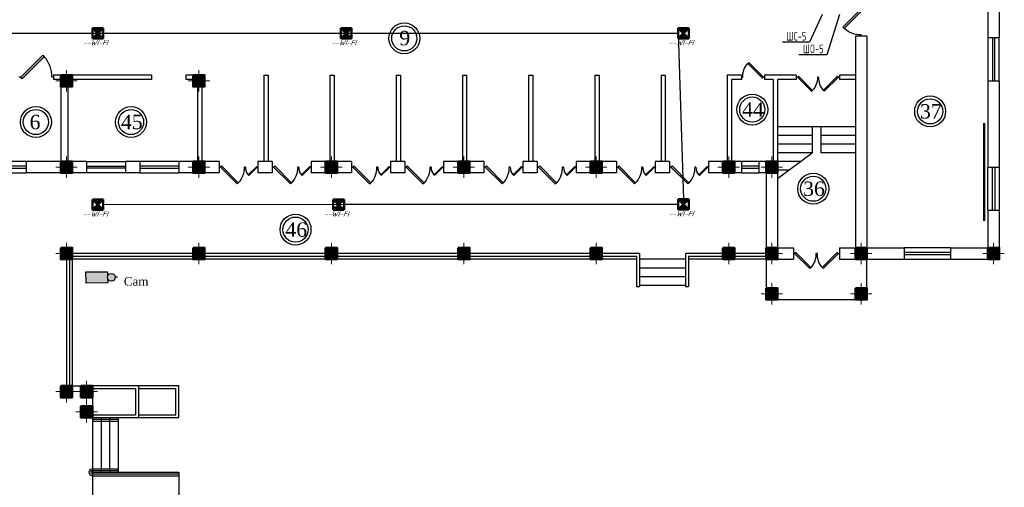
# Model space of a CAD drawing. Header units: millimetres. Extents: x 42471 to 951304, y -405702 to -322821.
# Tile 11 of 37: x 182699 to 216898, y -361485 to -345239. Entities that reach past the tile are written whole.
import ezdxf
from ezdxf import colors
from ezdxf.entities.mleader import LeaderData, LeaderLine
from ezdxf.math import Vec2, Vec3

# ---------------------------------------------------------------- set-up
doc = ezdxf.new("R2010")
doc.units = ezdxf.units.MM
for name, color, linetype in [('CCTV_TEXT', 7, 'Continuous'), ('kolonn', 7, 'Continuous'), ('SEC. Оборудование (Equipment)', 7, 'Continuous'), ('Пожар - надписи', 7, 'Continuous'), ('ТС ГММ', 7, 'Continuous')]:
    doc.layers.add(name, color=color, linetype=linetype)
doc.styles.add('Gost_AW', font='isocpeui.ttf', dxfattribs={"width": 0.985, "height": 300})
doc.styles.add('SPDS', font='spds.shx', dxfattribs={"width": 0.8, "height": 250})
doc.styles.get("Standard").update_dxf_attribs({"font": 'times.ttf'})

# ---------------------------------------------------------------- blocks, each defined once
blk = doc.blocks.new('jfgjhsdf')
blk.add_hatch(color=1).paths.add_polyline_path([(-593, 731), (-637, 687), (0, 50), (44, 94)])
at = {"color": 1}
for p, q in [((0, 1000), (0, 950)), ((0, 50), (0, 0))]:
    blk.add_line(p, q, dxfattribs=at)
blk.add_lwpolyline([(0, 50), (-637, 687), (-593, 731), (44, 94), (0, 50)], dxfattribs=at)
blk.add_arc((-33, 130), 821, 87.662, 132.9147, dxfattribs=at)
blk = doc.blocks.new('ghsdd')
at = {"ltscale": 50}
h = blk.add_hatch(color=256, dxfattribs=at)
h.paths.add_polyline_path([(0, 200), (-200, 200), (-200, 0), (0, 0)])
h.paths.add_polyline_path([(200, 0), (200, 200), (0, 200), (0, 0)])
h.paths.add_polyline_path([(0, 0), (-200, 0), (-200, -200), (0, -200)])
h.paths.add_polyline_path([(0, 0), (0, -200), (200, -200), (200, 0)])
at = {"lineweight": 0}
for p, q in [((0, -374), (0, 374)), ((-374, 0), (374, 0))]:
    blk.add_line(p, q, dxfattribs=at)
at = {"lineweight": 50, "ltscale": 50}
blk.add_lwpolyline([(200, 200), (200, -200), (-200, -200), (-200, 200), (200, 200)], dxfattribs=at)
blk = doc.blocks.new('_None')
blk = doc.blocks.new('Извещатель комбинированный')
at = {"ltscale": 300}
h = blk.add_hatch(color=5, dxfattribs=at)
h.dxf.hatch_style = 1
h.paths.add_polyline_path([(0, 0), (171, 161), (171, 163), (-173, 163)])
h.paths.add_polyline_path([(-171, -161), (171, -161), (0, 0)])
at = {"layer": 'SEC. Оборудование (Equipment)', "color": 5, "lineweight": 50}
for p, q in [((171, -161), (-173, 163)), ((171, 163), (-173, 163)), ((-173, 163), (-173, -161)), ((171, 161), (-173, -163)), ((171, 163), (171, -161)), ((171, -161), (-173, -161))]:
    blk.add_line(p, q, dxfattribs=at)

msp = doc.modelspace()

# ---------------------------------------------------------------- hatches: boundary and pattern name
at = {"lineweight": 25, "true_color": 0x22346e}
h = msp.add_hatch(color=159, dxfattribs=at)
h.dxf.hatch_style = 1
h.paths.add_polyline_path([(185004.601, -354390.683), (185755.495, -354385.659), (185754.46, -354230.819, -0.081383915), (185747.918, -354188.022, -0.072625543), (185753.918, -354149.804), (185752.882, -353994.964), (185001.987, -353999.987)])
h.paths.add_polyline_path([(185747.918, -354188.022, 1), (186015.648, -354190.893, 1)])

# ---------------------------------------------------------------- linework, layer by layer
at = {"lineweight": 30}
for p, q in [((216323.907, -342862.306), (216323.907, -345862.306)), ((216723.907, -342862.306), (216723.907, -345862.306)), ((211723.907, -345812.306), (211723.907, -353162.306)), ((212123.907, -345812.306), (211723.907, -345812.306)), ((212123.907, -345812.306), (212123.907, -353162.306)), ((216323.907, -345862.306), (216723.907, -345862.306)), ((187273.907, -347162.306), (183873.907, -347162.306)), ((184123.907, -347312.306), (183873.907, -347312.306)), ((187273.907, -347312.306), (184523.907, -347312.306)), ((189123.907, -347162.306), (188473.907, -347162.306)), ((188723.907, -347312.306), (188473.907, -347312.306)), ((191173.907, -347162.306), (191173.907, -350162.306)), ((191173.907, -347162.306), (191323.907, -347162.306)), ((191323.907, -347162.306), (191323.907, -350162.306)), ((193473.907, -347162.306), (193623.907, -347162.306)), ((193473.907, -347162.306), (193473.907, -350162.306)), ((193623.907, -347162.306), (193623.907, -350162.306)), ((195773.907, -347162.306), (195773.907, -350162.306)), ((195773.907, -347162.306), (195923.907, -347162.306)), ((195923.907, -347162.306), (195923.907, -350162.306)), ((198073.907, -347162.306), (198073.907, -350162.306)), ((198073.907, -347162.306), (198223.907, -347162.306)), ((198223.907, -347162.306), (198223.907, -350162.306)), ((200373.907, -347162.306), (200523.907, -347162.306)), ((200373.907, -347162.306), (200373.907, -350162.306)), ((200523.907, -347162.306), (200523.907, -350162.306)), ((202673.907, -347162.306), (202673.907, -350162.306)), ((202673.907, -347162.306), (202823.907, -347162.306)), ((202823.907, -347162.306), (202823.907, -350162.306)), ((204973.907, -347162.306), (205123.907, -347162.306)), ((204973.907, -347162.306), (204973.907, -350162.306)), ((205123.907, -347162.306), (205123.907, -350162.306)), ((207273.907, -347162.306), (207273.907, -350162.306)), ((207773.907, -347162.306), (207273.907, -347162.306)), ((207423.907, -347312.306), (207423.907, -350162.306)), ((207773.907, -347312.306), (207423.907, -347312.306)), ((207773.907, -347162.306), (207773.907, -347312.306)), ((209673.907, -347162.306), (208573.907, -347162.306)), ((208573.907, -347162.306), (208573.907, -347312.306)), ((208873.907, -347312.306), (208573.907, -347312.306)), ((208873.907, -347312.306), (208873.907, -350162.306)), ((209023.907, -347312.306), (209023.907, -353162.306)), ((209673.907, -347312.306), (209023.907, -347312.306)), ((209673.907, -347162.306), (209673.907, -347312.306)), ((211723.907, -347162.306), (211173.907, -347162.306)), ((211173.907, -347162.306), (211173.907, -347312.306)), ((211723.907, -347312.306), (211173.907, -347312.306)), ((216323.907, -347362.306), (216323.907, -350362.306)), ((216323.907, -347362.306), (216723.907, -347362.306)), ((216723.907, -347362.306), (216723.907, -350362.306)), ((184123.907, -347562.306), (184123.907, -350162.306)), ((184373.907, -347562.306), (184373.907, -350162.306)), ((188873.907, -347562.306), (188873.907, -350162.306)), ((189023.907, -347562.306), (189023.907, -350162.306)), ((184123.907, -350162.306), (182923.907, -350162.306)), ((182923.907, -350162.306), (182923.907, -350562.306)), ((185023.907, -350162.306), (184373.907, -350162.306)), ((185023.907, -350162.306), (185023.907, -350562.306)), ((186873.907, -350162.306), (186373.907, -350162.306)), ((186373.907, -350162.306), (186373.907, -350562.306)), ((186873.907, -350162.306), (186873.907, -350562.306)), ((189623.907, -350162.306), (188223.907, -350162.306)), ((188223.907, -350162.306), (188223.907, -350562.306)), ((189623.907, -350162.306), (189623.907, -350562.306)), ((191473.907, -350162.306), (190973.907, -350162.306)), ((190973.907, -350162.306), (190973.907, -350562.306)), ((191473.907, -350162.306), (191473.907, -350562.306)), ((194223.907, -350162.306), (192823.907, -350162.306)), ((192823.907, -350162.306), (192823.907, -350562.306)), ((194223.907, -350162.306), (194223.907, -350562.306)), ((196073.907, -350162.306), (195573.907, -350162.306)), ((195573.907, -350162.306), (195573.907, -350562.306)), ((196073.907, -350162.306), (196073.907, -350562.306)), ((198823.907, -350162.306), (197423.907, -350162.306)), ((197423.907, -350162.306), (197423.907, -350562.306)), ((198823.907, -350162.306), (198823.907, -350562.306)), ((200673.907, -350162.306), (200173.907, -350162.306)), ((200173.907, -350162.306), (200173.907, -350562.306)), ((200673.907, -350162.306), (200673.907, -350562.306)), ((203423.907, -350162.306), (202023.907, -350162.306)), ((202023.907, -350162.306), (202023.907, -350562.306)), ((203423.907, -350162.306), (203423.907, -350562.306)), ((205273.907, -350162.306), (204773.907, -350162.306)), ((204773.907, -350162.306), (204773.907, -350562.306)), ((205273.907, -350162.306), (205273.907, -350562.306)), ((207773.907, -350162.306), (206623.907, -350162.306)), ((206623.907, -350162.306), (206623.907, -350562.306)), ((207773.907, -350162.306), (207773.907, -350562.306)), ((208373.907, -350162.306), (208373.907, -350562.306)), ((209023.907, -350162.306), (208373.907, -350162.306)), ((216323.907, -350362.306), (216723.907, -350362.306)), ((185023.907, -350562.306), (182923.907, -350562.306)), ((186873.907, -350562.306), (186373.907, -350562.306)), ((189623.907, -350562.306), (188223.907, -350562.306)), ((191473.907, -350562.306), (190973.907, -350562.306)), ((194223.907, -350562.306), (192823.907, -350562.306)), ((196073.907, -350562.306), (195573.907, -350562.306)), ((198823.907, -350562.306), (197423.907, -350562.306)), ((200673.907, -350562.306), (200173.907, -350562.306)), ((203423.907, -350562.306), (202023.907, -350562.306)), ((205273.907, -350562.306), (204773.907, -350562.306)), ((207773.907, -350562.306), (206623.907, -350562.306)), ((208623.907, -350562.306), (208373.907, -350562.306)), ((208623.907, -350562.306), (208623.907, -353562.306)), ((216323.907, -351862.306), (216323.907, -353162.306)), ((216323.907, -351862.306), (216723.907, -351862.306)), ((216723.907, -351862.306), (216723.907, -353562.306)), ((209023.907, -353162.306), (209573.907, -353162.306)), ((209573.907, -353162.306), (209573.907, -353562.306)), ((211173.907, -353162.306), (211173.907, -353562.306)), ((211173.907, -353162.306), (211723.907, -353162.306)), ((212123.907, -353162.306), (213423.907, -353162.306)), ((213423.907, -353162.306), (213423.907, -353562.306)), ((215023.907, -353162.306), (216323.907, -353162.306)), ((215023.907, -353162.306), (215023.907, -353562.306)), ((208623.907, -353562.306), (209573.907, -353562.306)), ((211173.907, -353562.306), (213423.907, -353562.306)), ((215023.907, -353562.306), (216723.907, -353562.306))]:
    msp.add_line(p, q, dxfattribs=at)
at = {"color": 1}
for p, q in [((216323.907, -345862.306), (216323.907, -347362.306)), ((216483.907, -345862.306), (216483.907, -347362.306)), ((216563.907, -347362.306), (216563.907, -345862.306)), ((216723.907, -347362.306), (216723.907, -345862.306)), ((182923.907, -350162.306), (181123.907, -350162.306)), ((185023.907, -350162.306), (186373.907, -350162.306)), ((188223.907, -350162.306), (186873.907, -350162.306)), ((208373.907, -350162.306), (207773.907, -350162.306)), ((182923.907, -350322.306), (181123.907, -350322.306)), ((181123.907, -350402.306), (182923.907, -350402.306)), ((185023.907, -350322.306), (186373.907, -350322.306)), ((186373.907, -350402.306), (185023.907, -350402.306)), ((188223.907, -350322.306), (186873.907, -350322.306)), ((186873.907, -350402.306), (188223.907, -350402.306)), ((208373.907, -350322.306), (207773.907, -350322.306)), ((207773.907, -350402.306), (208373.907, -350402.306)), ((216323.907, -351862.306), (216323.907, -350362.306)), ((216483.907, -351862.306), (216483.907, -350362.306)), ((216563.907, -350362.306), (216563.907, -351862.306)), ((216723.907, -350362.306), (216723.907, -351862.306)), ((181123.907, -350562.306), (182923.907, -350562.306)), ((186373.907, -350562.306), (185023.907, -350562.306)), ((186873.907, -350562.306), (188223.907, -350562.306)), ((207773.907, -350562.306), (208373.907, -350562.306)), ((215023.907, -353162.306), (213423.907, -353162.306)), ((204123.907, -353462.306), (204123.907, -354512.306)), ((204223.907, -353362.306), (204223.907, -354512.306)), ((205823.907, -353362.306), (205823.907, -354512.306)), ((205923.907, -353462.306), (205923.907, -354512.306)), ((215023.907, -353322.306), (213423.907, -353322.306)), ((213423.907, -353402.306), (215023.907, -353402.306)), ((213423.907, -353562.306), (215023.907, -353562.306)), ((204123.907, -354512.306), (204223.907, -354512.306)), ((205823.907, -354512.306), (205923.907, -354512.306)), ((185223.907, -359122.306), (186123.907, -359122.306)), ((185223.907, -359182.306), (186123.907, -359182.306)), ((185223.907, -360842.306), (186123.907, -360842.306)), ((185223.907, -360902.306), (186123.907, -360902.306)), ((185223.907, -361022.306), (188223.907, -361022.306)), ((185223.907, -361082.306), (188223.907, -361082.306))]:
    msp.add_line(p, q, dxfattribs=at)
for p, q in [((211723.907, -348962.306), (209023.907, -348962.306)), ((210223.907, -348962.306), (210223.907, -349862.306)), ((210523.907, -348962.306), (210523.907, -349862.306)), ((210223.907, -349262.306), (209023.907, -349262.306)), ((211723.907, -349262.306), (210523.907, -349262.306)), ((210223.907, -349562.306), (209023.907, -349562.306)), ((211723.907, -349562.306), (210523.907, -349562.306)), ((209023.907, -350762.306), (210223.907, -349862.306)), ((210223.907, -349862.306), (209023.907, -349862.306)), ((209823.907, -350162.306), (209023.907, -350162.306)), ((211723.907, -349862.306), (210523.907, -349862.306)), ((209423.907, -350462.306), (209023.907, -350462.306)), ((204223.907, -353862.306), (205823.907, -353862.306)), ((204223.907, -354162.306), (205823.907, -354162.306)), ((204223.907, -354462.306), (205823.907, -354462.306)), ((188223.907, -357962.306), (185223.907, -357962.306)), ((188223.907, -359062.306), (188223.907, -357962.306)), ((186723.907, -358062.306), (185223.907, -358062.306)), ((188123.907, -358062.306), (186823.907, -358062.306)), ((188123.907, -358962.306), (188123.907, -358062.306)), ((185223.907, -358962.306), (186723.907, -358962.306)), ((185223.907, -359062.306), (188223.907, -359062.306)), ((186823.907, -358962.306), (188123.907, -358962.306)), ((185223.907, -360962.306), (188223.907, -360962.306)), ((188223.907, -360962.306), (188223.907, -363162.306))]:
    msp.add_line(p, q)
at = {"lineweight": 25}
for points in [[(141313.956, -345712.564), (154352.463, -345712.849), (162357.384, -345712.849), (169822.241, -345712.849), (176149.112, -345712.849), (185223.093, -345712.849), (193848.132, -345712.849), (205564.112, -345712.849), (205752.684, -351476.572)], [(205564.112, -351654.643), (193969.03, -351663.408), (185600.301, -351669.734)]]:
    msp.add_lwpolyline(points, dxfattribs=at)
at = {"lineweight": 30}
for points in [[(183873.907, -347162.306), (183873.907, -347312.306)], [(187273.907, -347162.306), (187273.907, -347312.306)], [(188473.907, -347162.306), (188473.907, -347312.306)]]:
    msp.add_lwpolyline(points, dxfattribs=at)
for points in [[(184123.907, -347562.306), (184523.907, -347562.306), (184523.907, -347162.306), (184123.907, -347162.306)], [(188723.907, -347562.306), (189123.907, -347562.306), (189123.907, -347162.306), (188723.907, -347162.306)], [(184123.907, -353562.306), (184523.907, -353562.306), (184523.907, -353162.306), (184123.907, -353162.306)], [(188723.907, -353562.306), (189123.907, -353562.306), (189123.907, -353162.306), (188723.907, -353162.306)], [(193323.907, -353562.306), (193723.907, -353562.306), (193723.907, -353162.306), (193323.907, -353162.306)], [(197923.907, -353562.306), (198323.907, -353562.306), (198323.907, -353162.306), (197923.907, -353162.306)], [(202523.907, -353562.306), (202923.907, -353562.306), (202923.907, -353162.306), (202523.907, -353162.306)], [(207123.907, -353562.306), (207523.907, -353562.306), (207523.907, -353162.306), (207123.907, -353162.306)], [(208623.907, -354962.306), (209023.907, -354962.306), (209023.907, -354562.306), (208623.907, -354562.306)], [(211723.907, -354962.306), (212123.907, -354962.306), (212123.907, -354562.306), (211723.907, -354562.306)], [(184123.907, -358362.306), (184523.907, -358362.306), (184523.907, -357962.306), (184123.907, -357962.306)], [(184823.907, -358362.306), (185223.907, -358362.306), (185223.907, -357962.306), (184823.907, -357962.306)], [(184823.907, -359062.306), (185223.907, -359062.306), (185223.907, -358662.306), (184823.907, -358662.306)]]:
    msp.add_lwpolyline(points, close=True, dxfattribs=at)
at = {"color": 1, "lineweight": 50}
msp.add_lwpolyline([(216198.907, -352223.931), (216198.907, -348835.961)], dxfattribs=at)
at = {"color": 1}
for points in [[(184323.907, -353562.306), (184323.907, -357962.306)], [(184423.907, -353562.306), (184423.907, -357962.306)], [(188723.907, -353362.306), (184523.907, -353362.306)], [(188723.907, -353462.306), (184523.907, -353462.306)], [(193323.907, -353362.306), (189123.907, -353362.306)], [(193323.907, -353462.306), (189123.907, -353462.306)], [(197923.907, -353362.306), (193723.907, -353362.306)], [(197923.907, -353462.306), (193723.907, -353462.306)], [(202523.907, -353362.306), (198323.907, -353362.306)], [(202523.907, -353462.306), (198323.907, -353462.306)], [(204223.907, -353362.306), (202923.907, -353362.306)], [(204123.907, -353462.306), (202923.907, -353462.306)], [(207123.907, -353362.306), (205823.907, -353362.306)], [(207123.907, -353462.306), (205923.907, -353462.306)], [(208623.907, -353362.306), (207523.907, -353362.306)], [(208623.907, -353462.306), (207523.907, -353462.306)]]:
    msp.add_lwpolyline(points, dxfattribs=at)
for points in [[(204123.907, -353562.306), (184523.907, -353562.306), (184523.907, -357962.306), (185223.907, -357962.306), (185223.907, -363162.306), (184523.907, -363162.306), (184523.907, -370562.306)], [(205823.907, -353562.306), (204223.907, -353562.306)], [(208623.907, -353562.306), (205923.907, -353562.306)], [(208623.907, -353562.306), (208623.907, -354962.306), (212123.907, -354962.306), (212123.907, -353562.306)], [(186823.907, -357962.306), (186823.907, -359062.306)], [(186723.907, -358062.306), (186723.907, -358962.306)], [(185523.907, -359062.306), (185523.907, -360962.306)], [(185823.907, -359062.306), (185823.907, -360962.306)], [(186123.907, -359062.306), (186123.907, -360962.306)]]:
    msp.add_lwpolyline(points)
for centre, radius in [((196057.835, -345888.566), 537.019), ((196057.835, -345888.566), 437.019), ((208143.287, -348361.96), 537.019), ((208143.287, -348361.96), 437.019), ((214321.121, -348424.985), 537.019), ((214321.121, -348424.985), 437.019), ((183262.086, -348795.053), 537.019), ((183262.086, -348795.053), 437.019), ((186567.328, -348795.053), 537.019), ((186567.328, -348795.053), 437.019), ((210261.466, -351112.777), 537.019), ((210261.466, -351112.777), 437.019), ((192279.96, -352531.693), 537.019), ((192279.96, -352531.693), 437.019)]:
    msp.add_circle(centre, radius, dxfattribs=at)
for radius in [120, 60]:
    msp.add_arc((185223.907, -360962.306), radius, 90, 270, dxfattribs=at)
at = {"layer": 'Пожар - надписи', "color": 244, "lineweight": 30, "ltscale": 300, "true_color": 0x991b1e}
msp.add_line((186095.52, -354181.663), (186010.644, -354183.325), dxfattribs=at)
msp.add_lwpolyline([(185754.46, -354230.819), (185755.495, -354385.659), (185004.601, -354390.683), (185001.987, -353999.987), (185752.882, -353994.964), (185753.918, -354149.804)], dxfattribs=at)
msp.add_circle((185881.783, -354189.458), 133.873, dxfattribs=at)

# ---------------------------------------------------------------- block references
at = {"xscale": -1, "rotation": 180}
msp.add_blockref('jfgjhsdf', (211923.907, -344812.306), dxfattribs=at)
for p, xscale, yscale, zscale, rotation in [((182673.907, -347237.306), 1.199999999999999, 1.199999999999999, 1.199999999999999, 270), ((208573.907, -347237.306), -0.7999999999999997, 0.7999999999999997, 0.7999999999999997, 90), ((209673.907, -347237.306), -0.7692307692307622, 0.7692307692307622, 0.7692307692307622, 270), ((211173.907, -347237.306), 0.7692307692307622, 0.7692307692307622, 0.7692307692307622, 90), ((189623.907, -350362.306), -0.9151578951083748, 0.9151578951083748, 0.9151578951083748, 270), ((190973.907, -350362.306), 0.4575789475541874, 0.4575789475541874, 0.4575789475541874, 90), ((191473.907, -350362.306), -0.9151578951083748, 0.9151578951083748, 0.9151578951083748, 270), ((192823.907, -350362.306), 0.4575789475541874, 0.4575789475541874, 0.4575789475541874, 90), ((194223.907, -350362.306), -0.9151578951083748, 0.9151578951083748, 0.9151578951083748, 270), ((195573.907, -350362.306), 0.4575789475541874, 0.4575789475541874, 0.4575789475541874, 90), ((196073.907, -350362.306), -0.9151578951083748, 0.9151578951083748, 0.9151578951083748, 270), ((197423.907, -350362.306), 0.4575789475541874, 0.4575789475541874, 0.4575789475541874, 90), ((198823.907, -350362.306), -0.9151578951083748, 0.9151578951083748, 0.9151578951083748, 270), ((200173.907, -350362.306), 0.4575789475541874, 0.4575789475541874, 0.4575789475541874, 90), ((200673.907, -350362.306), -0.9151578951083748, 0.9151578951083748, 0.9151578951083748, 270), ((202023.907, -350362.306), 0.4575789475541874, 0.4575789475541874, 0.4575789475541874, 90), ((203423.907, -350362.306), -0.9151578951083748, 0.9151578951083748, 0.9151578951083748, 270), ((204773.907, -350362.306), 0.4575789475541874, 0.4575789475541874, 0.4575789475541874, 90), ((205273.907, -350362.306), -0.9151578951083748, 0.9151578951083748, 0.9151578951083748, 270), ((206623.907, -350362.306), 0.4575789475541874, 0.4575789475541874, 0.4575789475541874, 90), ((209573.907, -353362.306), -0.8205128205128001, 0.8205128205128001, 0.8205128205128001, 270), ((211173.907, -353362.306), 0.8205128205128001, 0.8205128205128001, 0.8205128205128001, 90)]:
    msp.add_blockref('jfgjhsdf', p, dxfattribs=dict(xscale=xscale, yscale=yscale, zscale=zscale, rotation=rotation))
at = {"layer": 'kolonn', "xscale": -1}
for p in [(184323.907, -347362.306), (188923.907, -347362.306), (184323.907, -350362.306), (188923.907, -350362.306), (193523.907, -350362.306), (198123.907, -350362.306), (202723.907, -350362.306), (207323.907, -350362.306), (208823.907, -350362.306), (184323.907, -353362.306), (188923.907, -353362.306), (193523.907, -353362.306), (198123.907, -353362.306), (202723.907, -353362.306), (207323.907, -353362.306), (208823.907, -353362.306), (211923.907, -353362.306), (216523.907, -353362.306), (208823.907, -354762.306), (211923.907, -354762.306), (184323.907, -358162.306), (185023.907, -358162.306), (185023.907, -358862.306)]:
    msp.add_blockref('ghsdd', p, dxfattribs=at)
at = {"layer": 'Пожар - надписи', "color": 7, "lineweight": 30, "ltscale": 300, "xscale": 1.096478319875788, "yscale": 1.096478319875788, "zscale": 1.096478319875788}
for p in [(185413.013, -345713.849), (194038.053, -345713.849), (205754.032, -345713.849), (185412.802, -351664.693), (193781.536, -351664.693), (205754.032, -351655.642)]:
    msp.add_blockref('Извещатель комбинированный', p, dxfattribs=at)

# ---------------------------------------------------------------- texts
at = {"color": 1}
for s, p in [('9', (195883.863, -346128.106)), ('44', (207791.144, -348609.976)), ('37', (213968.978, -348673.001)), ('6', (183043.838, -349043.069)), ('45', (186215.185, -349043.069)), ('36', (209909.323, -351360.793)), ('46', (191927.817, -352779.709))]:
    msp.add_text(s, height=500, dxfattribs=at).set_placement(p)
at = {"layer": 'CCTV_TEXT', "linetype": 'Continuous'}
msp.add_text('Cam', height=300, dxfattribs=at).set_placement((186318.15, -354480.017))
at = {"layer": 'Пожар - надписи', "color": 7, "lineweight": 30, "ltscale": 300, "char_height": 185.74343, "width": 5683.18834, "attachment_point": 4, "style": 'Gost_AW'}
for insert in [(184895.015, -346037.001), (193520.054, -346037.001), (205236.034, -346037.001), (184894.804, -351987.845), (193263.538, -351987.845), (205236.034, -351978.795)]:
    msp.add_mtext('{\\Q10;\\W0.85;--WI-FI}', dxfattribs=dict(at, insert=insert))

# ---------------------------------------------------------------- leaders
at = {"layer": 'ТС ГММ', "color": 7, "lineweight": 20, "ltscale": 0.5}
ml = msp.add_multileader_mtext('Standard', dxfattribs=at)
ml.set_content('{\\C1;ШC-5}', color=7, style='SPDS')
ml.set_leader_properties()
ml.set_arrow_properties(name='NONE')
ml.build(insert=Vec2(0, 0))
ml.multileader.update_dxf_attribs({"text_left_attachment_type": 6, "text_right_attachment_type": 6, "dogleg_length": 0.1, "arrow_head_size": 150})
ctx = ml.context
ctx.base_point, ctx.char_height, ctx.arrow_head_size, ctx.landing_gap_size, ctx.plane_origin = Vec3(207980.227, -346022.775), 300, 150, 100, Vec3(208537.699, -349048.091)
ctx.left_attachment, ctx.right_attachment, ctx.text_align_type = 6, 6, 2
notes = []
notes.append((ctx, [(1, (1, 1, 0), (210126.491, -346022.775), (-1, 0), 5, [(0, [(210571.491, -345062.306)], 0, [])])]))
ctx.mtext.insert, ctx.mtext.width, ctx.mtext.alignment, ctx.mtext.flow_direction = Vec3(210021.491, -345662.775), 1941.26442, 3, 5
ml = msp.add_multileader_mtext('Standard', dxfattribs=at)
ml.set_content('{\\C1;ШO-5}', color=7, style='SPDS')
ml.set_leader_properties()
ml.set_arrow_properties(name='NONE')
ml.build(insert=Vec2(0, 0))
ml.multileader.update_dxf_attribs({"text_left_attachment_type": 6, "text_right_attachment_type": 6, "dogleg_length": 0.1, "arrow_head_size": 150})
ctx = ml.context
ctx.base_point, ctx.char_height, ctx.arrow_head_size, ctx.landing_gap_size, ctx.plane_origin = Vec3(208581.763, -346462.547), 300, 150, 100, Vec3(209139.235, -349048.091)
ctx.left_attachment, ctx.right_attachment, ctx.text_align_type = 6, 6, 2
notes.append((ctx, [(1, (1, 1, 0), (210728.028, -346462.547), (-1, 0), 5, [(0, [(211173.028, -345062.306)], 0, [])])]))
ctx.mtext.insert, ctx.mtext.width, ctx.mtext.alignment, ctx.mtext.flow_direction = Vec3(210623.028, -346102.547), 1941.26442, 3, 5
for ctx, leaders in notes:
    for number, flags, end, landing, length, lines in leaders:
        leader = LeaderData()
        leader.index, (leader.has_last_leader_line, leader.has_dogleg_vector, leader.attachment_direction) = number, flags
        leader.last_leader_point, leader.dogleg_vector, leader.dogleg_length = Vec3(end), Vec3(landing), length
        for number, points, colour, breaks in lines:
            line = LeaderLine()
            line.index, line.vertices, line.color, line.breaks = number, Vec3.list(points), colors.encode_raw_color(colour), breaks
            leader.lines.append(line)
        ctx.leaders.append(leader)

doc.saveas('drawing.dxf')
